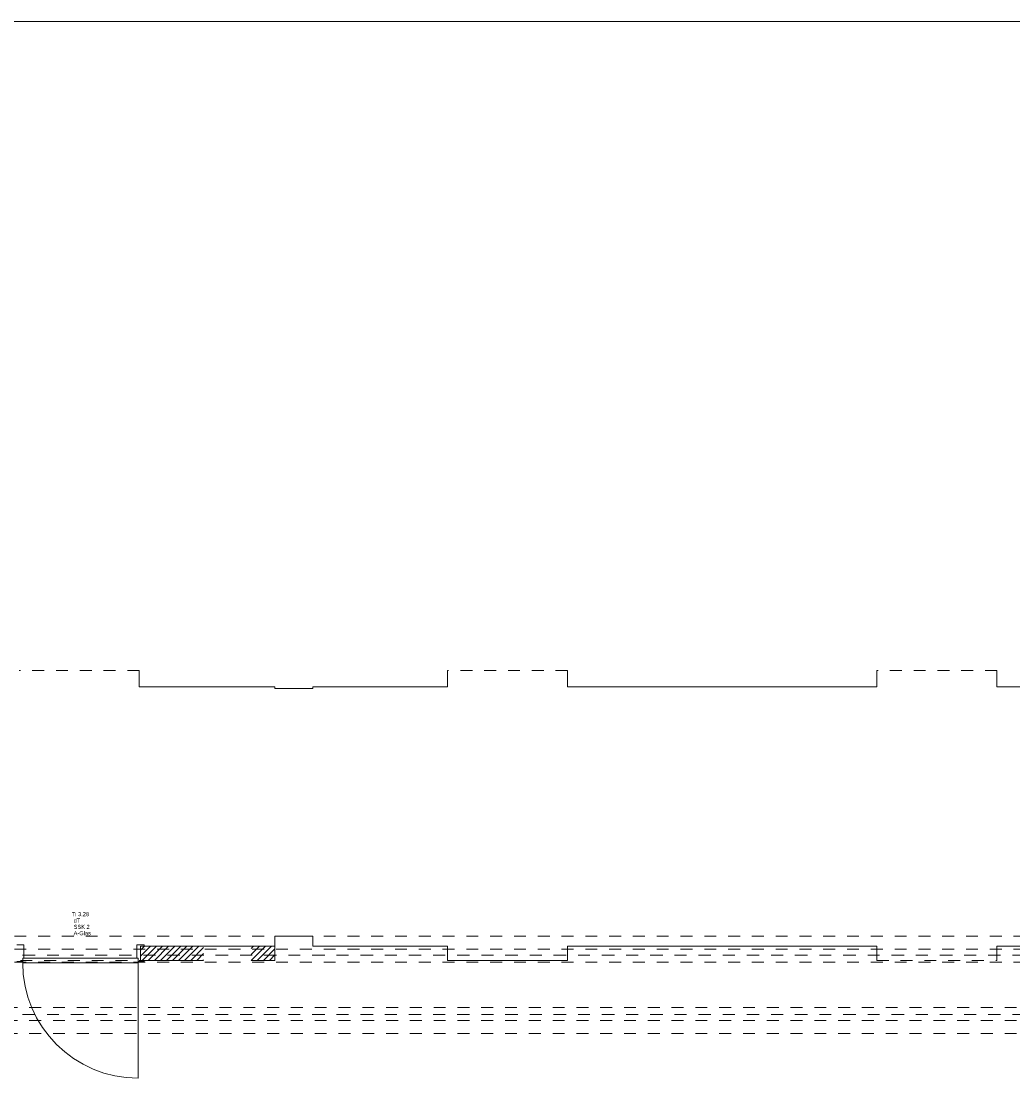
# Model space of a CAD drawing. Header units: metres. Extents: x -3.5 to 65.3, y -10.9 to 16.7.
# Tile 212 of 213: x 52.2 to 60.6, y 4.6 to 13.7. Entities that reach past the tile are written whole.
import ezdxf

# ---------------------------------------------------------------- set-up
doc = ezdxf.new("R2010")
doc.units = ezdxf.units.M
doc.header["$MEASUREMENT"] = 0
for name, pattern in [('Achse', [0.08, 0.04, -0.02, 0, -0.02]), ('Strichlinie doppelt', [0.218722, 0.105833, -0.042333, 0.028222, -0.042333]), ('Strichlinie eng', [0.046, 0.03, -0.016]), ('Untersicht', [0.04, 0.03, -0.01]), ('Wipeout_Contour', [1, 0, -1])]:
    doc.linetypes.add(name, pattern=pattern)
for name, color, linetype in [('451 - Universal.Achsen Raster', 7, 'Continuous'), ('603 - Struktur.Bodenplatte_ Decke Roh', 7, 'Continuous'), ('605 - Struktur.Wand Innen', 7, 'Continuous'), ('608 - Struktur.Träger', 7, 'Continuous'), ('650 - Abdeckung.Fußboden Aufbau', 7, 'Continuous')]:
    doc.layers.add(name, color=color, linetype=linetype)
doc.styles.add('ERSTELLTER_STIL_1', font='txt')
pattern_1 = [(45, (0, 0), (-0.025455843, 0.025455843), [])]

msp = doc.modelspace()

# ---------------------------------------------------------------- linework, layer by layer
at = {"layer": '451 - Universal.Achsen Raster', "color": 160, "linetype": 'Strichlinie doppelt', "lineweight": 9, "true_color": 0x3232ff}
msp.add_line((64.935, 5.35), (-3.175, 5.35), dxfattribs=at)
at = {"layer": '603 - Struktur.Bodenplatte_ Decke Roh', "color": 7, "linetype": 'Continuous', "lineweight": 18, "flags": 128}
msp.add_lwpolyline([(62.275, 0.005), (62.275, 13.695), (50.78, 13.695), (50.78, 13.455), (50.78, 13), (50.84, 13), (50.84, 8.585), (49.03, 8.585), (49.03, 8.725), (47.41, 8.725), (47.41, 13), (47.48, 13), (47.48, 13.455), (47.48, 13.695), (14.78, 13.695)], dxfattribs=at)
at = {"layer": '605 - Struktur.Wand Innen', "color": 1, "linetype": 'Continuous', "lineweight": 13}
for p, q in [((52.2, 5.935), (52.26, 5.935)), ((52.26, 5.935), (52.26, 5.825)), ((52.25, 5.795), (52.2, 5.795)), ((52.26, 5.825), (52.25, 5.825)), ((52.25, 5.825), (52.25, 5.795)), ((52.25, 5.785), (52.25, 5.825))]:
    msp.add_line(p, q, dxfattribs=at)
at = {"layer": '608 - Struktur.Träger', "color": 7, "linetype": 'Untersicht', "lineweight": 13}
for p, q in [((0.38, 6.01), (61.88, 6.01)), ((14.5051, 5.41), (61.88, 5.41)), ((14.5051, 5.19), (61.88, 5.19))]:
    msp.add_line(p, q, dxfattribs=at)
at = {"layer": '608 - Struktur.Träger', "color": 7, "linetype": 'Achse', "lineweight": 9}
msp.add_line((14.5051, 5.3), (61.88, 5.3), dxfattribs=at)
at = {"layer": '650 - Abdeckung.Fußboden Aufbau', "color": 7, "linetype": 'Strichlinie eng', "lineweight": 13, "flags": 128}
for points in [[(53.23, 8.24), (52.22, 8.24)], [(56.83, 8.24), (55.82, 8.24)], [(60.44, 8.24), (59.43, 8.24)], [(52.23, 5.805), (53.24, 5.805)], [(59.43, 5.805), (60.44, 5.805)]]:
    msp.add_lwpolyline(points, dxfattribs=at)
at = {"layer": '650 - Abdeckung.Fußboden Aufbau', "color": 7, "linetype": 'Continuous', "lineweight": 13, "flags": 128}
for points in [[(55.82, 8.24), (55.82, 8.105), (54.69, 8.105), (54.69, 8.09), (54.37, 8.09), (54.37, 8.105), (53.23, 8.105), (53.23, 8.24)], [(59.43, 8.24), (59.43, 8.105), (56.83, 8.105), (56.83, 8.24)], [(60.44, 5.805), (60.44, 5.925), (61.57, 5.925), (61.57, 6.01), (62.025, 6.01), (62.025, 8.09), (61.57, 8.09), (61.57, 8.105), (60.44, 8.105), (60.44, 8.24)], [(53.24, 5.805), (53.24, 5.925), (54.37, 5.925), (54.37, 6.01), (54.69, 6.01), (54.69, 5.925), (55.82, 5.925), (55.82, 5.8045), (56.83, 5.8045), (56.83, 5.925), (59.43, 5.925), (59.43, 5.805)]]:
    msp.add_lwpolyline(points, dxfattribs=at)

# ---------------------------------------------------------------- texts
at = {"layer": '605 - Struktur.Wand Innen', "color": 1, "lineweight": 9, "char_height": 0.034, "style": 'ERSTELLTER_STIL_1'}
for s, insert, attachment_point in [('\\A1;{\\pqr;\\pt0;\\fArial|b0|i0|c0|p38;}', (52.652, 6.1653), 3), ('\\A1;{\\pqc;\\pt0;\\fArial|b0|i0|c0|p38;Ti 3.28}', (52.735, 6.1764), 8), ('\\A1;{\\pql;\\pt0;\\fArial|b0|i0|c0|p38;dT}', (52.6781, 6.1575), 1), ('\\A1;{\\pqr;\\pt0;\\fArial|b0|i0|c0|p38;}', (52.652, 6.1119), 3), ('\\A1;{\\pql;\\pt0;\\fArial|b0|i0|c0|p38;SSK 2}', (52.6781, 6.1041), 1), ('\\A1;{\\pqr;\\pt0;\\fArial|b0|i0|c0|p38;}', (52.652, 6.0584), 3), ('\\A1;{\\pql;\\pt0;\\fArial|b0|i0|c0|p38;A-Glas}', (52.6781, 6.0507), 1)]:
    msp.add_mtext(s, dxfattribs=dict(at, insert=insert, attachment_point=attachment_point))

# ---------------------------------------------------------------- next in the draw order: wipeouts: each hides what was drawn before it
at = {"color": 254, "linetype": 'Wipeout_Contour', "lineweight": 0, "ltscale": 215.310129}
msp.add_wipeout([(53.24, 5.805), (53.77, 5.805), (53.77, 5.925), (53.24, 5.925)], dxfattribs=at).dxf.layer = '605 - Struktur.Wand Innen'
at = {"color": 254, "linetype": 'Wipeout_Contour', "lineweight": 0, "ltscale": 218.352615}
msp.add_wipeout([(54.17, 5.925), (54.17, 5.805), (54.37, 5.805), (54.37, 5.925)], dxfattribs=at).dxf.layer = '605 - Struktur.Wand Innen'

# ---------------------------------------------------------------- next in the draw order: hatches: boundary and pattern name
at = {"layer": '605 - Struktur.Wand Innen', "linetype": 'Continuous', "lineweight": 0, "true_color": 0x000000}
h = msp.add_hatch(dxfattribs=at)
h.set_pattern_fill('MW_Ziegel_0001', color=18, style=0, pattern_type=2)
h.set_pattern_definition(pattern_1)
h.paths.add_polyline_path([(53.24, 5.805), (53.77, 5.805), (53.77, 5.925), (53.24, 5.925)])
h = msp.add_hatch(dxfattribs=at)
h.set_pattern_fill('MW_Ziegel_0001', color=18, style=0, pattern_type=2)
h.set_pattern_definition(pattern_1)
h.paths.add_polyline_path([(54.17, 5.925), (54.17, 5.805), (54.37, 5.805), (54.37, 5.925)])

# ---------------------------------------------------------------- next in the draw order: linework, layer by layer
at = {"layer": '451 - Universal.Achsen Raster', "color": 160, "linetype": 'Strichlinie doppelt', "lineweight": 9, "true_color": 0x3232ff}
msp.add_line((64.935, 5.85), (-3.175, 5.85), dxfattribs=at)
at = {"layer": '605 - Struktur.Wand Innen', "color": 1, "linetype": 'Continuous', "lineweight": 13}
for p, q in [((53.21, 5.935), (53.21, 5.825)), ((53.27, 5.935), (53.21, 5.935)), ((53.24, 5.805), (53.24, 5.925)), ((53.24, 5.925), (53.27, 5.925)), ((53.27, 5.925), (53.27, 5.935)), ((52.25, 5.825), (53.22, 5.825)), ((53.21, 5.825), (53.22, 5.825)), ((53.22, 5.825), (53.22, 5.795)), ((53.22, 5.825), (53.22, 5.785)), ((53.22, 5.795), (53.27, 5.795)), ((53.27, 5.805), (53.24, 5.805)), ((53.27, 5.795), (53.27, 5.805)), ((53.22, 5.785), (52.25, 5.785)), ((53.22, 5.785), (53.22, 4.815))]:
    msp.add_line(p, q, dxfattribs=at)
at = {"layer": '605 - Struktur.Wand Innen', "color": 7, "linetype": 'Continuous', "lineweight": 18}
msp.add_line((53.24, 5.805), (53.24, 5.925), dxfattribs=at)
msp.add_line((53.24, 5.805), (53.24, 5.925), dxfattribs=at)
msp.add_line((53.24, 5.805), (53.24, 5.925), dxfattribs=at)
at = {"layer": '605 - Struktur.Wand Innen', "color": 7, "linetype": 'Continuous', "lineweight": 18, "flags": 128}
for points in [[(53.77, 5.925), (53.24, 5.925)], [(54.37, 5.925), (54.17, 5.925)], [(54.37, 5.805), (54.37, 5.925)], [(53.24, 5.805), (53.77, 5.805)], [(54.17, 5.805), (54.37, 5.805)]]:
    msp.add_lwpolyline(points, dxfattribs=at)
at = {"layer": '605 - Struktur.Wand Innen', "color": 1, "linetype": 'Continuous', "lineweight": 9}
msp.add_arc((53.22, 5.785), 0.97, 180, 270, dxfattribs=at)
at = {"layer": '608 - Struktur.Träger', "color": 7, "linetype": 'Achse', "lineweight": 9}
msp.add_line((0.38, 5.9), (61.88, 5.9), dxfattribs=at)
at = {"layer": '608 - Struktur.Träger', "color": 7, "linetype": 'Untersicht', "lineweight": 13}
msp.add_line((0.38, 5.79), (61.88, 5.79), dxfattribs=at)

doc.saveas('drawing.dxf')
